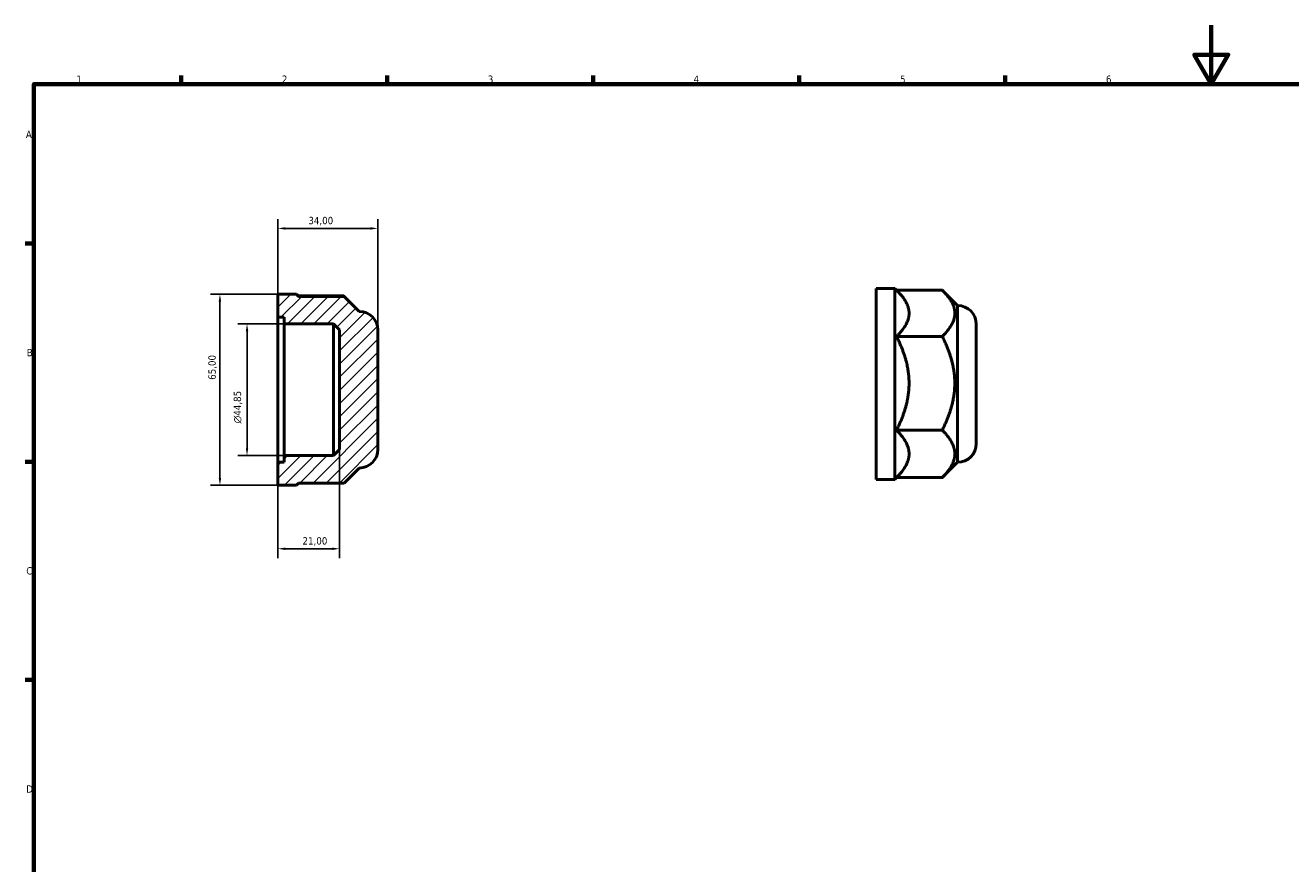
# Model space of a CAD drawing. Header units: millimetres. Extents: x 0 to 895, y 0 to 594.
# Tile 2 of 3: x 17 to 448, y 309 to 594. Entities that reach past the tile are written whole.
import ezdxf

# ---------------------------------------------------------------- set-up
doc = ezdxf.new("R2010")
doc.units = ezdxf.units.MM
for name, color, linetype, lineweight in [('Border (ISO)', 7, 'Continuous', 70), ('Dimension (ISO)', 7, 'Continuous', 25), ('Hatch (ISO)', 7, 'Continuous', 18), ('Visible (ISO)', 7, 'Continuous', 50)]:
    doc.layers.add(name, color=color, linetype=linetype, lineweight=lineweight)
doc.styles.add('Note Text (ISO)', font='tahoma.ttf')
doc.dimstyles.new('Default (ISO)', dxfattribs={"dimtxt": 2.5, "dimasz": 2.5, "dimexe": 3.175, "dimexo": 0, "dimgap": 0.762, "dimtad": 1, "dimrnd": 1e-08, "dimzin": 0, "dimtxsty": 'Note Text (ISO)', "dimcen": 0.09, "dimdle": 10, "dimclrd": 256, "dimclre": 256, "dimclrt": 256, "dimazin": 0, "dimtfac": 1.40208, "dimtmove": 0, "dimatfit": 3, "dimfxl": 1, "dimtolj": 1, "dimtzin": 0, "dimlwd": -1, "dimlwe": -1, "dimarcsym": 0})

# ---------------------------------------------------------------- blocks, each defined once
blk = doc.blocks.new('Borders Default Border')
at = {"layer": 'Border (ISO)'}
for p, q in [((70.08, 574), (70.08, 576.9)), ((140.17, 574), (140.17, 576.9)), ((210.25, 574), (210.25, 576.9)), ((280.33, 574), (280.33, 576.9)), ((350.42, 574), (350.42, 576.9)), ((20, 519.75), (17.1, 519.75)), ((20, 445.5), (17.1, 445.5)), ((20, 371.25), (17.1, 371.25))]:
    blk.add_line(p, q, dxfattribs=at)
at = {"layer": 'Border (ISO)', "flags": 128}
for points in [[(420.5, 594), (420.5, 574), (414.73, 584), (426.27, 584), (420.5, 574)], [(20, 20), (20, 574), (821, 574), (821, 20), (20, 20)]]:
    blk.add_lwpolyline(points, dxfattribs=at)
at = {"layer": 'Border (ISO)', "color": 232, "true_color": 0xca0064, "char_height": 2.5, "attachment_point": 7, "style": 'Note Text (ISO)'}
for s, insert in [('1', (34.48, 574.4)), ('2', (104.37, 574.4)), ('3', (174.43, 574.35)), ('4', (244.42, 574.4)), ('5', (314.64, 574.35)), ('6', (384.66, 574.35)), ('A', (17.29, 555.62)), ('B', (17.59, 481.38)), ('C', (17.43, 407.08)), ('D', (17.43, 332.88))]:
    blk.add_mtext(s, dxfattribs=dict(at, insert=insert))
blk = doc.blocks.new('*D7')
at = {"layer": 'Defpoints', "color": 0, "transparency": 16777216}
for p in [(103, 524.88), (103, 494.66), (137, 490.35)]:
    blk.add_point(p, dxfattribs=at)
at = {"layer": 'Dimension (ISO)', "transparency": 16777216}
for p, q in [((103, 494.66), (103, 528.06)), ((137, 490.35), (137, 528.06)), ((134.5, 524.88), (105.5, 524.88))]:
    blk.add_line(p, q, dxfattribs=at)
for points in [[(105.5, 525.3), (105.5, 524.47), (103, 524.88)], [(134.5, 525.3), (134.5, 524.47), (137, 524.88)]]:
    blk.add_solid(points, dxfattribs=at)
at = {"layer": 'Dimension (ISO)', "color": 232, "true_color": 0xca0064, "transparency": 16777216, "insert": (113.38, 528.82), "char_height": 2.5, "attachment_point": 1, "style": 'Note Text (ISO)'}
blk.add_mtext('\\A1;34,00', dxfattribs=at)
blk = doc.blocks.new('*D8')
at = {"layer": 'Defpoints', "color": 0, "transparency": 16777216}
for p in [(124, 449.68), (103, 445.34), (124, 415.88)]:
    blk.add_point(p, dxfattribs=at)
at = {"layer": 'Dimension (ISO)', "transparency": 16777216}
for p, q in [((124, 449.68), (124, 412.7)), ((103, 445.34), (103, 412.7)), ((105.5, 415.88), (121.5, 415.88))]:
    blk.add_line(p, q, dxfattribs=at)
for points in [[(105.5, 416.29), (105.5, 415.46), (103, 415.88)], [(121.5, 416.29), (121.5, 415.46), (124, 415.88)]]:
    blk.add_solid(points, dxfattribs=at)
at = {"layer": 'Dimension (ISO)', "color": 232, "true_color": 0xca0064, "transparency": 16777216, "insert": (111.39, 419.81), "char_height": 2.5, "attachment_point": 1, "style": 'Note Text (ISO)'}
blk.add_mtext('\\A1;21,00', dxfattribs=at)
blk = doc.blocks.new('*D9')
at = {"layer": 'Defpoints', "color": 0, "transparency": 16777216}
for p in [(105.1, 492.42), (92.51, 447.58), (105.1, 447.58)]:
    blk.add_point(p, dxfattribs=at)
at = {"layer": 'Dimension (ISO)', "transparency": 16777216}
for p, q in [((105.1, 492.42), (89.34, 492.42)), ((92.51, 489.92), (92.51, 450.08)), ((105.1, 447.58), (89.34, 447.58))]:
    blk.add_line(p, q, dxfattribs=at)
for points in [[(92.1, 489.92), (92.93, 489.92), (92.51, 492.42)], [(92.1, 450.08), (92.93, 450.08), (92.51, 447.58)]]:
    blk.add_solid(points, dxfattribs=at)
at = {"layer": 'Dimension (ISO)', "color": 232, "true_color": 0xca0064, "transparency": 16777216, "insert": (87.99, 458.56), "char_height": 2.5, "attachment_point": 1, "rotation": 90, "style": 'Note Text (ISO)'}
blk.add_mtext('\\A1;\\fAIGDT|b0|i0;\\H2.5000;\\ln\\fTahoma|b0|i0;\\H2.5000;44,85', dxfattribs=at)
blk = doc.blocks.new('*D11')
at = {"layer": 'Defpoints', "color": 0, "transparency": 16777216}
for p in [(83.3, 502.5), (103, 502.5), (103, 437.5)]:
    blk.add_point(p, dxfattribs=at)
at = {"layer": 'Dimension (ISO)', "transparency": 16777216}
for p, q in [((103, 502.5), (80.13, 502.5)), ((83.3, 440), (83.3, 500)), ((103, 437.5), (80.13, 437.5))]:
    blk.add_line(p, q, dxfattribs=at)
for points in [[(82.88, 500), (83.72, 500), (83.3, 502.5)], [(82.88, 440), (83.72, 440), (83.3, 437.5)]]:
    blk.add_solid(points, dxfattribs=at)
at = {"layer": 'Dimension (ISO)', "color": 232, "true_color": 0xca0064, "transparency": 16777216, "insert": (79.37, 473.37), "char_height": 2.5, "attachment_point": 1, "rotation": 90, "style": 'Note Text (ISO)'}
blk.add_mtext('\\A1;65,00', dxfattribs=at)

msp = doc.modelspace()

# ---------------------------------------------------------------- hatches: boundary and pattern name
at = {"layer": 'Hatch (ISO)'}
h = msp.add_hatch(dxfattribs=at)
h.set_pattern_fill('ANSI31', color=256, scale=25.4, style=0)
h.set_pattern_definition([(45, (0, 0), (-2.245064, 2.245064), [])])
edge = h.paths.add_edge_path()
edge.add_line((124, 490.322), (124, 449.678))
edge.add_line((124, 449.678), (121.9, 447.577))
edge.add_line((121.9, 447.577), (105.1, 447.577))
edge.add_line((105.1, 447.577), (105.1, 445.335))
edge.add_line((105.1, 445.335), (103, 445.335))
edge.add_line((103, 445.335), (103, 437.5))
edge.add_line((103, 437.5), (109.3, 437.5))
edge.add_line((109.3, 437.5), (110.045, 438.245))
edge.add_line((110.045, 438.245), (125.595, 438.245))
edge.add_line((125.595, 438.245), (130.7, 443.35))
edge.add_ellipse((130.7, 449.65), major_axis=(0, -6.3), ratio=1, start_angle=0, end_angle=90)
edge.add_line((137, 449.65), (137, 490.35))
edge.add_ellipse((130.7, 490.35), major_axis=(6.3, 0), ratio=1, start_angle=0, end_angle=90)
edge.add_line((130.7, 496.65), (125.595, 501.755))
edge.add_line((125.595, 501.755), (110.045, 501.755))
edge.add_line((110.045, 501.755), (109.3, 502.5))
edge.add_line((109.3, 502.5), (103, 502.5))
edge.add_line((103, 502.5), (103, 494.665))
edge.add_line((103, 494.665), (105.1, 494.665))
edge.add_line((105.1, 494.665), (105.1, 492.423))
edge.add_line((105.1, 492.423), (121.9, 492.423))
edge.add_line((121.9, 492.423), (124, 490.322))

# ---------------------------------------------------------------- linework, layer by layer
at = {"layer": 'Visible (ISO)'}
for p, q in [((306.531, 439.482), (306.531, 504.482)), ((306.531, 504.482), (312.831, 504.482)), ((312.831, 439.482), (312.831, 504.482)), ((313.576, 503.737), (312.831, 504.482)), ((313.434, 503.88), (328.983, 503.88)), ((334.231, 498.632), (329.126, 503.737)), ((109.3, 502.5), (103, 502.5)), ((103, 502.5), (103, 494.665)), ((110.045, 501.755), (109.3, 502.5)), ((109.902, 501.898), (125.451, 501.898)), ((125.595, 501.755), (110.045, 501.755)), ((130.7, 496.65), (125.595, 501.755)), ((334.231, 445.332), (334.231, 498.632)), ((103, 494.665), (105.1, 494.665)), ((103, 445.335), (103, 494.665)), ((105.1, 494.665), (105.1, 492.423)), ((105.1, 492.423), (121.9, 492.423)), ((105.1, 447.577), (105.1, 492.423)), ((121.9, 492.423), (124, 490.322)), ((121.9, 447.577), (121.9, 492.423)), ((340.531, 451.632), (340.531, 492.332)), ((124, 490.322), (124, 449.678)), ((137, 449.65), (137, 490.35)), ((313.433, 488.149), (328.983, 488.149)), ((313.433, 456.252), (328.983, 456.252)), ((124, 449.678), (121.9, 447.577)), ((105.1, 445.335), (103, 445.335)), ((103, 445.335), (103, 437.5)), ((121.9, 447.577), (105.1, 447.577)), ((105.1, 447.577), (105.1, 445.335)), ((125.595, 438.245), (130.7, 443.35)), ((334.231, 445.332), (329.126, 440.227)), ((306.531, 439.482), (312.831, 439.482)), ((313.434, 440.085), (312.831, 439.482)), ((313.433, 440.085), (328.983, 440.085)), ((103, 437.5), (109.3, 437.5)), ((109.3, 437.5), (110.045, 438.245)), ((110.045, 438.245), (125.595, 438.245))]:
    msp.add_line(p, q, dxfattribs=at)
for centre, start, end in [((130.7, 490.35), 0, 90), ((334.231, 492.332), 0, 90), ((130.7, 449.65), 270, 0), ((334.231, 451.632), 270, 0)]:
    msp.add_arc(centre, 6.3, start, end, dxfattribs=at)
for points, weights in [([(317.706, 496.015), (317.706, 499.607), (313.576, 503.737)], [1, 1.0398693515, 1.0061224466]), ([(333.256, 496.015), (333.256, 499.665), (328.983, 503.88)], [1.48371040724, 1.48371040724, 1.37718479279]), ([(125.595, 501.755), (125.524, 501.826), (125.451, 501.898)], [1.38051911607, 1.37886520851, 1.37718479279]), ([(313.433, 488.149), (317.706, 492.364), (317.706, 496.015)], [1.00497636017, 1.04053426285, 1]), ([(328.983, 488.149), (333.256, 492.364), (333.256, 496.015)], [1.37718479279, 1.48371040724, 1.48371040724]), ([(317.706, 472.2), (317.706, 479.602), (313.433, 488.149)], [1, 1.04053426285, 1.00497636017]), ([(333.256, 472.2), (333.256, 479.602), (328.983, 488.149)], [1.48371040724, 1.48371040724, 1.37718479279]), ([(313.433, 456.252), (317.706, 464.799), (317.706, 472.2)], [1.00497636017, 1.04053426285, 1]), ([(328.983, 456.252), (333.256, 464.799), (333.256, 472.2)], [1.37718479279, 1.48371040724, 1.48371040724]), ([(317.706, 448.168), (317.706, 451.92), (313.433, 456.252)], [1, 1.04053426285, 1.00497636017]), ([(333.256, 448.168), (333.256, 451.92), (328.983, 456.252)], [1.48371040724, 1.48371040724, 1.37718479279]), ([(313.433, 440.085), (317.706, 444.417), (317.706, 448.168)], [1.00497636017, 1.04053426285, 1]), ([(328.983, 440.085), (333.256, 444.417), (333.256, 448.168)], [1.37718479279, 1.48371040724, 1.48371040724]), ([(329.126, 440.227), (329.055, 440.156), (328.983, 440.085)], [1.38051911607, 1.37886520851, 1.37718479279])]:
    msp.add_rational_spline(points, weights, degree=2, dxfattribs=at)

# ---------------------------------------------------------------- block references
msp.add_blockref('Borders Default Border', (0, 0))

# ---------------------------------------------------------------- dimensions: what is measured, and where the dimension line sits
at = {"layer": 'Dimension (ISO)'}
for base, p1, p2, angle, picture, middle in [((103, 524.884), (137, 490.35), (103, 494.665), 180, '*D7', (117.5, 524.884)), ((83.3, 502.5), (103, 437.5), (103, 502.5), 90, '*D11', (83.3, 477.5)), ((124, 415.878), (103, 445.335), (124, 449.678), 180, '*D8', (115.5, 415.878))]:
    dim = msp.add_linear_dim(base=base, p1=p1, p2=p2, angle=angle, dimstyle='Default (ISO)', override={"dimdec": 2, "dimtp": 0, "dimtm": 0, "dimtdec": 2, "dimtofl": 0, "dimatfit": 1}, dxfattribs=at)
    dim.commit()
    dim.dimension.update_dxf_attribs({"geometry": picture, "text_midpoint": middle, "dimtype": 160})
dim = msp.add_linear_dim(base=(92.515, 447.577), p1=(105.1, 492.423), p2=(105.1, 447.577), angle=90, text='\\fAIGDT|b0|i0;\\H2.5000;\\ln\\fTahoma|b0|i0;\\H2.5000;<>', dimstyle='Default (ISO)', override={"dimdec": 2, "dimtp": 0, "dimtm": 0, "dimtdec": 2, "dimtofl": 0, "dimatfit": 1}, dxfattribs=at)
dim.commit()
dim.dimension.update_dxf_attribs({"geometry": '*D9', "text_midpoint": (92.515, 464.094), "dimtype": 160})

doc.saveas('drawing.dxf')
